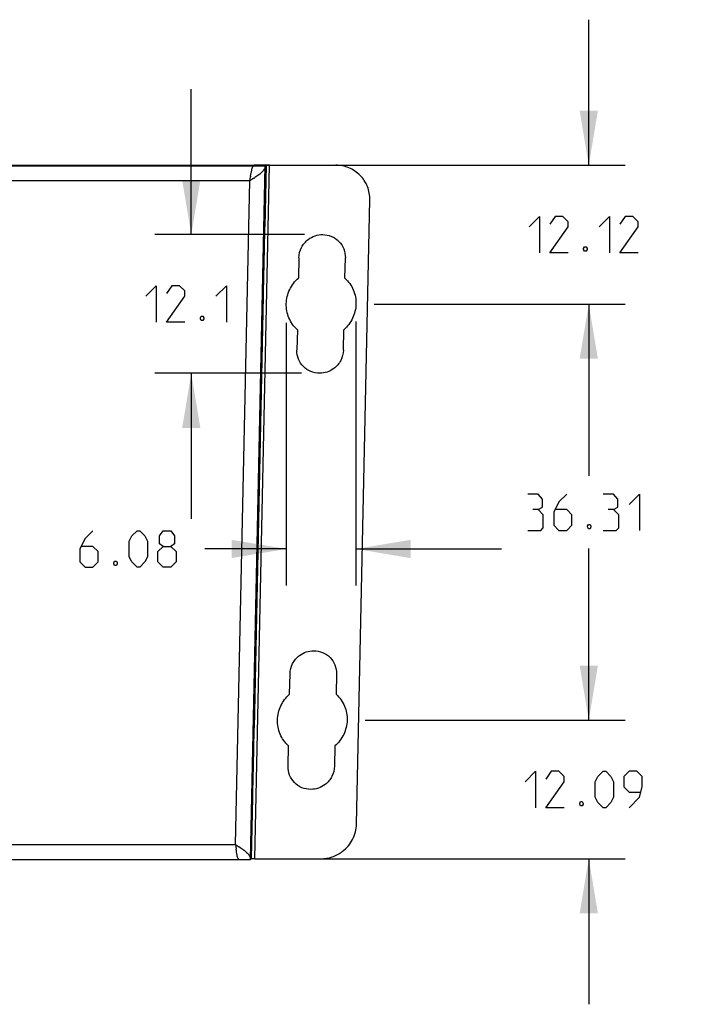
# Model space of a CAD drawing. Header units: inches. Extents: x 0 to 17, y 0 to 11.
# Tile 4 of 8: x 8.7 to 11, y 4.3 to 7.7. Entities that reach past the tile are written whole.
import ezdxf

# ---------------------------------------------------------------- set-up
doc = ezdxf.new("R2010")
doc.units = ezdxf.units.IN
doc.header["$LTSCALE"] = 0.935
doc.header["$MEASUREMENT"] = 0
doc.layers.get('0').update_dxf_attribs({"linetype": 'CONTINUOUS'})
doc.styles.add('TEXTSTYLE_2', font='txt', dxfattribs={"width": 0.8})
doc.dimstyles.new('DIMSTYLE_1', dxfattribs={"dimtxt": 0.125, "dimasz": 0.1875, "dimexe": 0.125, "dimexo": 0.0625, "dimgap": 0.0625, "dimtad": 0, "dimtih": 1, "dimtoh": 1, "dimzin": 4, "dimdsep": 46, "dimtxsty": 'TEXTSTYLE_2', "dimblk": '_FILLED', "dimblk1": '_FILLED', "dimblk2": '_FILLED', "dimcen": 0.09, "dimazin": 1, "dimtfac": 1, "dimtofl": 0, "dimtmove": 0, "dimatfit": 3, "dimldrblk": '_FILLED', "dimfxl": 1, "dimtolj": 1, "dimtzin": 4, "dimarcsym": 0})

# ---------------------------------------------------------------- blocks, each defined once
blk = doc.blocks.new('_FILLED')
at = {"color": 0, "linetype": 'ByBlock'}
blk.add_solid([(0, 0), (-1, 0.167), (-1, -0.167)], dxfattribs=at)
blk = doc.blocks.new('*D1')
at = {"color": 2, "linetype": 'Continuous', "transparency": 16777216}
for p, q in [((9.2957, 6.9618), (9.2957, 7.4618)), ((9.6844, 6.9618), (9.1707, 6.9618)), ((9.6742, 6.4853), (9.1707, 6.4853)), ((9.2957, 6.4853), (9.2957, 5.9853))]:
    blk.add_line(p, q, dxfattribs=at)
at = {"color": 2, "linetype": 'Continuous', "transparency": 16777216, "xscale": 0.1875, "yscale": 0.1875, "zscale": 0.1875}
for p, rotation in [((9.2957, 6.9618), 270), ((9.2957, 6.4853), 90)]:
    blk.add_blockref('_FILLED', p, dxfattribs=dict(at, rotation=rotation))
at = {"color": 2, "linetype": 'Continuous', "transparency": 16777216, "insert": (9.2957, 6.786), "char_height": 0.125, "width": 0.46875, "attachment_point": 2, "line_spacing_factor": 0.9, "style": 'TEXTSTYLE_2'}
blk.add_mtext('{\\ftxt;\\W0.0001;\\H0.0001;\\~}{\\ftxt;\\W2.5;\\H0.125; }{\\ftxt;\\W0.0001;\\H0.0001;\\~}', dxfattribs=at)
blk = doc.blocks.new('*D2')
at = {"color": 2, "linetype": 'Continuous', "transparency": 16777216}
for p, q in [((9.6221, 6.6585), (9.6221, 5.7568)), ((9.8615, 6.6636), (9.8615, 5.7568)), ((9.6221, 5.8818), (9.3419, 5.8818)), ((9.8615, 5.8818), (10.3615, 5.8818))]:
    blk.add_line(p, q, dxfattribs=at)
at = {"color": 2, "linetype": 'Continuous', "transparency": 16777216, "xscale": 0.1875, "yscale": 0.1875, "zscale": 0.1875}
blk.add_blockref('_FILLED', (9.6221, 5.8818), dxfattribs=at)
at = {"color": 2, "linetype": 'Continuous', "transparency": 16777216, "xscale": 0.1875, "yscale": 0.1875, "zscale": 0.1875, "rotation": 180}
blk.add_blockref('_FILLED', (9.8615, 5.8818), dxfattribs=at)
at = {"color": 2, "linetype": 'Continuous', "transparency": 16777216, "insert": (9.2794, 5.9443), "char_height": 0.125, "width": 0.549107, "attachment_point": 3, "line_spacing_factor": 0.9, "style": 'TEXTSTYLE_2'}
blk.add_mtext('{\\ftxt;\\W0.0001;\\H0.0001;\\~}{\\ftxt;\\W2.9285714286;\\H0.125; }{\\ftxt;\\W0.0001;\\H0.0001;\\~}', dxfattribs=at)
blk = doc.blocks.new('*D3')
at = {"color": 2, "linetype": 'Continuous', "transparency": 16777216}
for p, q in [((9.924, 6.7228), (10.7863, 6.7228)), ((10.6613, 6.7228), (10.6613, 6.1331)), ((10.6613, 5.2933), (10.6613, 5.8831)), ((9.8935, 5.2933), (10.7863, 5.2933))]:
    blk.add_line(p, q, dxfattribs=at)
at = {"color": 2, "linetype": 'Continuous', "transparency": 16777216, "xscale": 0.1875, "yscale": 0.1875, "zscale": 0.1875}
for p, rotation in [((10.6613, 6.7228), 90), ((10.6613, 5.2933), 270)]:
    blk.add_blockref('_FILLED', p, dxfattribs=dict(at, rotation=rotation))
at = {"color": 2, "linetype": 'Continuous', "transparency": 16777216, "insert": (10.6613, 6.0706), "char_height": 0.125, "width": 0.629464, "attachment_point": 2, "line_spacing_factor": 0.9, "style": 'TEXTSTYLE_2'}
blk.add_mtext('{\\ftxt;\\W0.0001;\\H0.0001;\\~}{\\ftxt;\\W3.3571428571;\\H0.125; }{\\ftxt;\\W0.0001;\\H0.0001;\\~}', dxfattribs=at)
blk = doc.blocks.new('*D4')
at = {"color": 2, "linetype": 'Continuous', "transparency": 16777216}
for p, q in [((10.6613, 7.2), (10.6613, 7.7)), ((9.7407, 7.2), (10.7863, 7.2)), ((9.924, 6.7228), (10.7863, 6.7228)), ((10.6613, 6.7228), (10.6613, 6.2228))]:
    blk.add_line(p, q, dxfattribs=at)
at = {"color": 2, "linetype": 'Continuous', "transparency": 16777216, "xscale": 0.1875, "yscale": 0.1875, "zscale": 0.1875}
for p, rotation in [((10.6613, 7.2), 270), ((10.6613, 6.7228), 90)]:
    blk.add_blockref('_FILLED', p, dxfattribs=dict(at, rotation=rotation))
at = {"color": 2, "linetype": 'Continuous', "transparency": 16777216, "insert": (10.6613, 7.0239), "char_height": 0.125, "width": 0.616071, "attachment_point": 2, "line_spacing_factor": 0.9, "style": 'TEXTSTYLE_2'}
blk.add_mtext('{\\ftxt;\\W0.0001;\\H0.0001;\\~}{\\ftxt;\\W3.2857142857;\\H0.125; }{\\ftxt;\\W0.0001;\\H0.0001;\\~}', dxfattribs=at)
blk = doc.blocks.new('*D5')
at = {"color": 2, "linetype": 'Continuous', "transparency": 16777216}
for p, q in [((10.6613, 5.2933), (10.6613, 5.7933)), ((9.8935, 5.2933), (10.7863, 5.2933)), ((9.6899, 4.8175), (10.7863, 4.8175)), ((10.6613, 4.8175), (10.6613, 4.3175))]:
    blk.add_line(p, q, dxfattribs=at)
at = {"color": 2, "linetype": 'Continuous', "transparency": 16777216, "xscale": 0.1875, "yscale": 0.1875, "zscale": 0.1875}
for p, rotation in [((10.6613, 5.2933), 270), ((10.6613, 4.8175), 90)]:
    blk.add_blockref('_FILLED', p, dxfattribs=dict(at, rotation=rotation))
at = {"color": 2, "linetype": 'Continuous', "transparency": 16777216, "insert": (10.6613, 5.1179), "char_height": 0.125, "width": 0.65625, "attachment_point": 2, "line_spacing_factor": 0.9, "style": 'TEXTSTYLE_2'}
blk.add_mtext('{\\ftxt;\\W0.0001;\\H0.0001;\\~}{\\ftxt;\\W3.5;\\H0.125; }{\\ftxt;\\W0.0001;\\H0.0001;\\~}', dxfattribs=at)

msp = doc.modelspace()

# ---------------------------------------------------------------- linework, layer by layer
at = {"color": 6, "linetype": 'Continuous'}
for p, q in [((6.7571, 7.1978), (9.5495, 7.1978)), ((8.7412, 7.1989), (8.7428, 7.2001)), ((8.7428, 7.2001), (9.5127, 7.2001)), ((9.4988, 4.8153), (9.5495, 7.1978)), ((9.5646, 7.2001), (9.5126, 7.2)), ((9.5137, 4.8175), (9.5645, 7.2)), ((9.5525, 7.2), (9.548, 6.989)), ((9.5495, 7.1978), (9.5525, 7.2)), ((9.5525, 7.2), (9.5645, 7.2)), ((9.5645, 7.2), (9.7918, 7.2)), ((9.4964, 7.1461), (6.8076, 7.1461)), ((9.4479, 4.8668), (9.4964, 7.1461)), ((9.4964, 7.1461), (9.4988, 7.1599)), ((9.5107, 7.1551), (9.4964, 7.1461)), ((9.8633, 4.9366), (9.909, 7.0809)), ((9.6654, 6.8824), (9.6639, 6.8123)), ((9.8235, 6.8123), (9.825, 6.8824)), ((9.5429, 6.7507), (9.5113, 5.2656)), ((9.5422, 6.7508), (9.5422, 6.7508)), ((9.6601, 6.6347), (9.6586, 6.5647)), ((9.8182, 6.5647), (9.8197, 6.6347)), ((9.6335, 5.3828), (9.635, 5.4528)), ((9.7945, 5.4528), (9.793, 5.3828)), ((9.6282, 5.1352), (9.6297, 5.2052)), ((9.7893, 5.2052), (9.7878, 5.1352)), ((9.5062, 5.0274), (9.5017, 4.8175)), ((9.5055, 5.0274), (9.5055, 5.0274)), ((6.7591, 4.8668), (9.4479, 4.8668)), ((9.4479, 4.8668), (9.4617, 4.8578)), ((6.7063, 4.8153), (9.4988, 4.8153)), ((9.4988, 4.8153), (9.5017, 4.8175)), ((9.5137, 4.8175), (9.5017, 4.8175)), ((9.5137, 4.8175), (9.7411, 4.8175))]:
    msp.add_line(p, q, dxfattribs=at)
at = {"color": 7, "linetype": 'Continuous'}
msp.add_line((9.5126, 7.2), (9.5096, 7.1978), dxfattribs=at)
at = {"color": 2, "linetype": 'Continuous'}
for points in [[(10.456, 6.9882), (10.4917, 7.0239), (10.4917, 6.8989)], [(10.5899, 6.8989), (10.5274, 6.8989), (10.5899, 6.9882), (10.5899, 7.0061), (10.572, 7.0239), (10.5453, 7.0239), (10.5274, 6.9971)], [(10.697, 6.9882), (10.7328, 7.0239), (10.7328, 6.8989)], [(10.831, 6.8989), (10.7685, 6.8989), (10.831, 6.9882), (10.831, 7.0061), (10.8131, 7.0239), (10.7863, 7.0239), (10.7685, 6.9971)], [(10.6524, 6.9198), (10.6554, 6.9138), (10.6554, 6.9108), (10.6524, 6.9049), (10.6465, 6.9049), (10.6435, 6.9108), (10.6435, 6.9138), (10.6465, 6.9198), (10.6524, 6.9198)], [(9.1395, 6.7503), (9.1752, 6.786), (9.1752, 6.661)], [(9.2734, 6.661), (9.2109, 6.661), (9.2734, 6.7503), (9.2734, 6.7682), (9.2555, 6.786), (9.2288, 6.786), (9.2109, 6.7592)], [(9.3805, 6.7503), (9.4163, 6.786), (9.4163, 6.661)], [(9.3359, 6.6819), (9.3389, 6.6759), (9.3389, 6.6729), (9.3359, 6.667), (9.33, 6.667), (9.327, 6.6729), (9.327, 6.6759), (9.33, 6.6819), (9.3359, 6.6819)], [(10.4872, 6.017), (10.5021, 6.0259), (10.5021, 6.0527), (10.4872, 6.0706), (10.4515, 6.0706)], [(10.5854, 6.0706), (10.5587, 6.0438), (10.5408, 6.0081), (10.5408, 5.9634), (10.5587, 5.9456), (10.5854, 5.9456), (10.6033, 5.9634), (10.6033, 5.9991), (10.5854, 6.017), (10.5468, 6.017)], [(10.7462, 6.017), (10.761, 6.0259), (10.761, 6.0527), (10.7462, 6.0706), (10.7104, 6.0706)], [(10.7997, 6.0349), (10.8354, 6.0706), (10.8354, 5.9456)], [(10.4515, 5.9456), (10.4962, 5.9456), (10.5051, 5.9545), (10.5051, 5.9991), (10.4872, 6.017), (10.4694, 6.017)], [(10.7104, 5.9456), (10.7551, 5.9456), (10.764, 5.9545), (10.764, 5.9991), (10.7462, 6.017), (10.7283, 6.017)], [(10.6658, 5.9664), (10.6688, 5.9604), (10.6688, 5.9575), (10.6658, 5.9515), (10.6598, 5.9515), (10.6569, 5.9575), (10.6569, 5.9604), (10.6598, 5.9664), (10.6658, 5.9664)], [(8.9579, 5.9443), (8.9311, 5.9175), (8.9133, 5.8818), (8.9133, 5.8372), (8.9311, 5.8193), (8.9579, 5.8193), (8.9758, 5.8372), (8.9758, 5.8729), (8.9579, 5.8908), (8.9192, 5.8908)], [(9.0829, 5.855), (9.0829, 5.9086), (9.0919, 5.9265), (9.1097, 5.9443), (9.1186, 5.9443), (9.1365, 5.9265), (9.1454, 5.9086), (9.1454, 5.855), (9.1365, 5.8372), (9.1186, 5.8193), (9.1097, 5.8193), (9.0919, 5.8372), (9.0829, 5.855)], [(9.199, 5.8908), (9.1871, 5.8997), (9.1871, 5.9265), (9.199, 5.9443), (9.2258, 5.9443), (9.2377, 5.9265), (9.2377, 5.8997), (9.2258, 5.8908), (9.2436, 5.8729), (9.2436, 5.8372), (9.2258, 5.8193), (9.199, 5.8193), (9.1811, 5.8372)], [(9.1811, 5.8372), (9.1811, 5.8729), (9.199, 5.8908), (9.2258, 5.8908)], [(9.0383, 5.8402), (9.0413, 5.8342), (9.0413, 5.8312), (9.0383, 5.8253), (9.0323, 5.8253), (9.0294, 5.8312), (9.0294, 5.8342), (9.0323, 5.8402), (9.0383, 5.8402)], [(10.4426, 5.0822), (10.4783, 5.1179), (10.4783, 4.9929)], [(10.5765, 4.9929), (10.514, 4.9929), (10.5765, 5.0822), (10.5765, 5.1), (10.5587, 5.1179), (10.5319, 5.1179), (10.514, 5.0911)], [(10.6837, 5.0286), (10.6837, 5.0822), (10.6926, 5.1), (10.7104, 5.1179), (10.7194, 5.1179), (10.7372, 5.1), (10.7462, 5.0822), (10.7462, 5.0286), (10.7372, 5.0108), (10.7194, 4.9929), (10.7104, 4.9929), (10.6926, 5.0108), (10.6837, 5.0286)], [(10.7997, 4.9929), (10.8354, 5.0286), (10.8444, 5.0643), (10.8444, 5.1), (10.8265, 5.1179), (10.7997, 5.1179), (10.7819, 5.1), (10.7819, 5.0643), (10.7997, 5.0465), (10.8384, 5.0465)], [(10.639, 5.0137), (10.642, 5.0078), (10.642, 5.0048), (10.639, 4.9989), (10.6331, 4.9989), (10.6301, 5.0048), (10.6301, 5.0078), (10.6331, 5.0137), (10.639, 5.0137)]]:
    msp.add_lwpolyline(points, dxfattribs=at)
at = {"color": 6, "linetype": 'Continuous'}
for centre, radius, start, end in [((10.5141, 6.982), 1.0309, 169.9381, 170.0623), ((9.2749, 7.5182), 0.4329, 303.0046, 303.329), ((9.3035, 7.4747), 0.3809, 303.3316, 303.5709), ((11.4124, 5.1123), 1.9798, 187.1247, 187.51), ((10.4614, 4.9874), 1.0206, 187.5333, 187.6941), ((9.2177, 4.4916), 0.44, 56.163, 56.3319), ((9.2383, 4.5222), 0.4031, 55.9935, 56.1629), ((9.4779, 4.8156), 0.0209, 359.0657, 3.0563)]:
    msp.add_arc(centre, radius, start, end, dxfattribs=at)
at = {"color": 7, "linetype": 'Continuous'}
msp.add_arc((9.3704, 4.817), 0.0886, 358.8608, 0.1387, dxfattribs=at)
at = {"color": 6, "linetype": 'Continuous'}
for points, knots in [([(8.7412, 7.1989), (8.7412, 7.1989), (8.7411, 7.1989), (8.7408, 7.1989), (8.7404, 7.1989), (8.7395, 7.1989), (8.7381, 7.1989), (8.7359, 7.1988), (8.7331, 7.1988), (8.7296, 7.1988), (8.7256, 7.1987), (8.7191, 7.1987), (8.7096, 7.1987), (8.6966, 7.1986), (8.6816, 7.1986), (8.6647, 7.1985), (8.6461, 7.1985), (8.6185, 7.1984), (8.5812, 7.1984), (8.534, 7.1983), (8.5016, 7.1983), (8.4851, 7.1983)], [0, 0, 0, 0, 0.000388, 0.001385, 0.002989, 0.005201, 0.011435, 0.020071, 0.031091, 0.04446, 0.060139, 0.078085, 0.120602, 0.171555, 0.230385, 0.296503, 0.369271, 0.448011, 0.620195, 0.80653, 1, 1, 1, 1]), ([(9.4991, 7.1621), (9.4998, 7.1658), (9.501, 7.1726), (9.503, 7.182), (9.5049, 7.1894), (9.5063, 7.1936), (9.5071, 7.1953)], [0, 0, 0, 0, 0.326619, 0.611076, 0.839386, 1, 1, 1, 1]), ([(9.5071, 7.1953), (9.5075, 7.1959), (9.508, 7.197), (9.5092, 7.1978), (9.5096, 7.1978)], [0, 0, 0, 0, 0.620203, 1, 1, 1, 1]), ([(9.5495, 7.1978), (9.5494, 7.1943), (9.5471, 7.1866), (9.5391, 7.1765), (9.5278, 7.1667), (9.5189, 7.1605), (9.5141, 7.1574)], [0, 0, 0, 0, 0.1901, 0.416118, 0.68846, 1, 1, 1, 1]), ([(9.909, 7.0809), (9.9091, 7.0887), (9.908, 7.1042), (9.8995, 7.1341), (9.8779, 7.1675), (9.8449, 7.1895), (9.8151, 7.1985), (9.7996, 7.2), (9.7918, 7.2)], [0, 0, 0, 0, 0.125248, 0.250589, 0.499952, 0.749358, 0.87473, 1, 1, 1, 1]), ([(9.5443, 6.8696), (9.5445, 6.8773), (9.5448, 6.8925), (9.5453, 6.9145), (9.5457, 6.9319), (9.546, 6.9448), (9.5462, 6.9535), (9.5464, 6.9613), (9.5466, 6.9683), (9.5468, 6.9744), (9.5469, 6.9794), (9.547, 6.9829), (9.5471, 6.9852), (9.5471, 6.9866), (9.5472, 6.9876), (9.5472, 6.9883), (9.5473, 6.9887), (9.5472, 6.989), (9.5473, 6.989)], [0, 0, 0, 0, 0.193882, 0.380579, 0.552969, 0.631783, 0.704567, 0.770551, 0.829178, 0.879936, 0.922332, 0.955893, 0.969214, 0.980165, 0.98873, 0.994897, 0.998657, 1, 1, 1, 1]), ([(9.5473, 6.989), (9.5473, 6.989), (9.5472, 6.9887), (9.5473, 6.9884), (9.5473, 6.9876), (9.5473, 6.9867), (9.5473, 6.9854), (9.5472, 6.9831), (9.5472, 6.9796), (9.5471, 6.9746), (9.547, 6.9686), (9.5469, 6.9617), (9.5468, 6.9539), (9.5466, 6.9452), (9.5464, 6.9324), (9.546, 6.915), (9.5456, 6.893), (9.5453, 6.8779), (9.5451, 6.8702)], [0, 0, 0, 0, 0.001107, 0.004634, 0.010578, 0.018931, 0.029685, 0.042822, 0.076052, 0.118182, 0.168763, 0.227312, 0.29333, 0.366234, 0.445218, 0.618088, 0.80544, 1, 1, 1, 1]), ([(9.6654, 6.8824), (9.6657, 6.8944), (9.6719, 6.9188), (9.6881, 6.9379), (9.6977, 6.9452)], [0, 0, 0, 0, 0.499916, 1, 1, 1, 1]), ([(9.6977, 6.9452), (9.7047, 6.9505), (9.7205, 6.9589), (9.7381, 6.9618), (9.7469, 6.9618)], [0, 0, 0, 0, 0.500069, 1, 1, 1, 1]), ([(9.7469, 6.9618), (9.7572, 6.9618), (9.7779, 6.9577), (9.8042, 6.9401), (9.8215, 6.9135), (9.8252, 6.8926), (9.825, 6.8824)], [0, 0, 0, 0, 0.249993, 0.499987, 0.749993, 1, 1, 1, 1]), ([(9.5422, 6.7508), (9.5421, 6.7508), (9.5422, 6.751), (9.5421, 6.7515), (9.5422, 6.7522), (9.5422, 6.7532), (9.5422, 6.7545), (9.5422, 6.7568), (9.5422, 6.7603), (9.5423, 6.7653), (9.5424, 6.7714), (9.5425, 6.7783), (9.5427, 6.7892), (9.543, 6.8047), (9.5434, 6.8249), (9.5439, 6.8468), (9.5442, 6.8619), (9.5443, 6.8696)], [0, 0, 0, 0, 0.001361, 0.005127, 0.011293, 0.019851, 0.030792, 0.044097, 0.0776, 0.119926, 0.170628, 0.229227, 0.295228, 0.446889, 0.619323, 0.806095, 1, 1, 1, 1]), ([(9.5451, 6.8702), (9.5449, 6.8625), (9.5446, 6.8473), (9.5441, 6.8253), (9.5437, 6.8079), (9.5434, 6.795), (9.5432, 6.7863), (9.543, 6.7784), (9.5428, 6.7715), (9.5427, 6.7654), (9.5425, 6.7604), (9.5424, 6.7568), (9.5424, 6.7545), (9.5423, 6.7532), (9.5423, 6.7522), (9.5423, 6.7514), (9.5422, 6.751), (9.5422, 6.7508), (9.5422, 6.7508)], [0, 0, 0, 0, 0.193882, 0.380579, 0.552969, 0.631783, 0.704567, 0.770551, 0.829178, 0.879936, 0.922332, 0.955893, 0.969214, 0.980165, 0.98873, 0.994897, 0.998657, 1, 1, 1, 1]), ([(9.6601, 6.6347), (9.6478, 6.6459), (9.6279, 6.6739), (9.6186, 6.7244), (9.6307, 6.7741), (9.6514, 6.8014), (9.6639, 6.8123)], [0, 0, 0, 0, 0.249934, 0.499855, 0.749861, 1, 1, 1, 1]), ([(9.8235, 6.8123), (9.8358, 6.8012), (9.8557, 6.7731), (9.865, 6.7227), (9.853, 6.673), (9.8322, 6.6457), (9.8197, 6.6347)], [0, 0, 0, 0, 0.249934, 0.499855, 0.749861, 1, 1, 1, 1]), ([(9.7367, 6.4853), (9.7265, 6.4853), (9.7057, 6.4894), (9.6794, 6.507), (9.6621, 6.5335), (9.6584, 6.5544), (9.6586, 6.5647)], [0, 0, 0, 0, 0.249993, 0.499987, 0.749993, 1, 1, 1, 1]), ([(9.8182, 6.5647), (9.818, 6.5526), (9.8117, 6.5281), (9.7953, 6.509), (9.7856, 6.5017)], [0, 0, 0, 0, 0.499916, 1, 1, 1, 1]), ([(9.7856, 6.5017), (9.7787, 6.4965), (9.763, 6.4882), (9.7454, 6.4853), (9.7367, 6.4853)], [0, 0, 0, 0, 0.500069, 1, 1, 1, 1]), ([(9.635, 5.4528), (9.6352, 5.465), (9.6415, 5.4894), (9.6578, 5.5086), (9.6676, 5.5159)], [0, 0, 0, 0, 0.499916, 1, 1, 1, 1]), ([(9.6676, 5.5159), (9.6745, 5.5211), (9.6902, 5.5294), (9.7077, 5.5323), (9.7164, 5.5323)], [0, 0, 0, 0, 0.500069, 1, 1, 1, 1]), ([(9.7164, 5.5323), (9.7267, 5.5323), (9.7475, 5.5282), (9.7738, 5.5106), (9.7911, 5.484), (9.7948, 5.4631), (9.7945, 5.4528)], [0, 0, 0, 0, 0.249993, 0.499987, 0.749993, 1, 1, 1, 1]), ([(9.6297, 5.2052), (9.6174, 5.2164), (9.5975, 5.2444), (9.5881, 5.2948), (9.6002, 5.3446), (9.621, 5.3719), (9.6335, 5.3828)], [0, 0, 0, 0, 0.249934, 0.499855, 0.749861, 1, 1, 1, 1]), ([(9.793, 5.3828), (9.8053, 5.3717), (9.8253, 5.3436), (9.8346, 5.2932), (9.8225, 5.2434), (9.8018, 5.2161), (9.7893, 5.2052)], [0, 0, 0, 0, 0.249934, 0.499855, 0.749861, 1, 1, 1, 1]), ([(9.5077, 5.1462), (9.5078, 5.154), (9.5081, 5.1691), (9.5086, 5.1911), (9.509, 5.2086), (9.5093, 5.2214), (9.5095, 5.2301), (9.5097, 5.238), (9.5099, 5.2449), (9.5101, 5.251), (9.5102, 5.256), (9.5103, 5.2596), (9.5104, 5.2619), (9.5104, 5.2632), (9.5105, 5.2642), (9.5105, 5.265), (9.5106, 5.2654), (9.5105, 5.2656), (9.5106, 5.2657)], [0, 0, 0, 0, 0.193882, 0.380579, 0.552969, 0.631783, 0.704567, 0.770551, 0.829178, 0.879936, 0.922332, 0.955893, 0.969214, 0.980165, 0.98873, 0.994897, 0.998657, 1, 1, 1, 1]), ([(9.5106, 5.2657), (9.5106, 5.2657), (9.5106, 5.2653), (9.5106, 5.2651), (9.5106, 5.2643), (9.5106, 5.2633), (9.5106, 5.262), (9.5106, 5.2598), (9.5105, 5.2563), (9.5104, 5.2513), (9.5103, 5.2453), (9.5102, 5.2383), (9.5101, 5.2305), (9.5099, 5.2219), (9.5097, 5.209), (9.5093, 5.1916), (9.5089, 5.1696), (9.5086, 5.1545), (9.5084, 5.1468)], [0, 0, 0, 0, 0.001107, 0.004634, 0.010578, 0.018931, 0.029685, 0.042822, 0.076052, 0.118182, 0.168763, 0.227312, 0.29333, 0.366234, 0.445218, 0.618088, 0.80544, 1, 1, 1, 1]), ([(9.5084, 5.1468), (9.5082, 5.1391), (9.5079, 5.1239), (9.5074, 5.1019), (9.507, 5.0845), (9.5067, 5.0716), (9.5065, 5.0629), (9.5063, 5.0551), (9.5061, 5.0481), (9.506, 5.0421), (9.5058, 5.037), (9.5057, 5.0335), (9.5057, 5.0312), (9.5056, 5.0299), (9.5056, 5.0288), (9.5056, 5.0281), (9.5055, 5.0277), (9.5055, 5.0274), (9.5055, 5.0274)], [0, 0, 0, 0, 0.193882, 0.380579, 0.552969, 0.631783, 0.704567, 0.770551, 0.829178, 0.879936, 0.922332, 0.955893, 0.969214, 0.980165, 0.98873, 0.994897, 0.998657, 1, 1, 1, 1]), ([(9.5055, 5.0274), (9.5055, 5.0274), (9.5055, 5.0277), (9.5054, 5.0281), (9.5055, 5.0288), (9.5055, 5.0298), (9.5055, 5.0312), (9.5055, 5.0334), (9.5056, 5.037), (9.5056, 5.042), (9.5057, 5.048), (9.5058, 5.0549), (9.506, 5.0659), (9.5063, 5.0813), (9.5067, 5.1016), (9.5072, 5.1235), (9.5075, 5.1386), (9.5077, 5.1462)], [0, 0, 0, 0, 0.001361, 0.005127, 0.011293, 0.019851, 0.030792, 0.044097, 0.0776, 0.119926, 0.170628, 0.229227, 0.295228, 0.446889, 0.619323, 0.806095, 1, 1, 1, 1]), ([(9.7063, 5.0558), (9.696, 5.0558), (9.6752, 5.0598), (9.6489, 5.0775), (9.6317, 5.104), (9.628, 5.1249), (9.6282, 5.1352)], [0, 0, 0, 0, 0.249993, 0.499987, 0.749993, 1, 1, 1, 1]), ([(9.7878, 5.1352), (9.7875, 5.1231), (9.7813, 5.0988), (9.7651, 5.0796), (9.7554, 5.0724)], [0, 0, 0, 0, 0.499916, 1, 1, 1, 1]), ([(9.7554, 5.0724), (9.7485, 5.0671), (9.7327, 5.0587), (9.7151, 5.0558), (9.7063, 5.0558)], [0, 0, 0, 0, 0.500069, 1, 1, 1, 1]), ([(9.8146, 4.8422), (9.8219, 4.8477), (9.8353, 4.8604), (9.8507, 4.8834), (9.8606, 4.9092), (9.8631, 4.9275), (9.8633, 4.9366)], [0, 0, 0, 0, 0.249939, 0.49998, 0.750053, 1, 1, 1, 1]), ([(9.4565, 4.8177), (9.4557, 4.8194), (9.4545, 4.8236), (9.4529, 4.8309), (9.4514, 4.8403), (9.4504, 4.8471), (9.4499, 4.8507)], [0, 0, 0, 0, 0.158966, 0.386695, 0.671769, 1, 1, 1, 1]), ([(9.4637, 4.8564), (9.4684, 4.8533), (9.4771, 4.8471), (9.4882, 4.8375), (9.4962, 4.8276), (9.4986, 4.8202), (9.4988, 4.8167)], [0, 0, 0, 0, 0.311255, 0.583955, 0.810517, 1, 1, 1, 1]), ([(9.7411, 4.8175), (9.7542, 4.8175), (9.7806, 4.8219), (9.8042, 4.8344), (9.8146, 4.8422)], [0, 0, 0, 0, 0.499901, 1, 1, 1, 1]), ([(9.4589, 4.8153), (9.4584, 4.8153), (9.4573, 4.816), (9.4568, 4.8171), (9.4565, 4.8177)], [0, 0, 0, 0, 0.379789, 1, 1, 1, 1])]:
    msp.add_open_spline(points, degree=3, knots=knots, dxfattribs=at)

# ---------------------------------------------------------------- dimensions: what is measured, and where the dimension line sits
at = {"color": 2, "linetype": 'Continuous'}
for base, p1, p2, angle, text, picture, middle in [((10.6613, 7.2), (9.8615, 6.7228), (9.6782, 7.2), 90, '{\\ftxt;\\W0.0001;\\H0.0001;\\~}{\\ftxt;\\W3.2857142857;\\H0.125; }{\\ftxt;\\W0.0001;\\H0.0001;\\~}', '*D4', (10.6435, 6.9614)), ((9.2957, 6.4853), (9.7469, 6.9618), (9.7367, 6.4853), 270, '{\\ftxt;\\W0.0001;\\H0.0001;\\~}{\\ftxt;\\W2.5;\\H0.125; }{\\ftxt;\\W0.0001;\\H0.0001;\\~}', '*D1', (9.2779, 6.7235)), ((10.6613, 5.2933), (9.8615, 6.7228), (9.831, 5.2933), 270, '{\\ftxt;\\W0.0001;\\H0.0001;\\~}{\\ftxt;\\W3.3571428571;\\H0.125; }{\\ftxt;\\W0.0001;\\H0.0001;\\~}', '*D3', (10.6435, 6.0081)), ((10.6613, 4.8175), (9.831, 5.2933), (9.6274, 4.8175), 270, '{\\ftxt;\\W0.0001;\\H0.0001;\\~}{\\ftxt;\\W3.5;\\H0.125; }{\\ftxt;\\W0.0001;\\H0.0001;\\~}', '*D5', (10.6435, 5.0554))]:
    dim = msp.add_linear_dim(base=base, p1=p1, p2=p2, angle=angle, text=text, dimstyle='DIMSTYLE_1', dxfattribs=at)
    dim.commit()
    dim.dimension.update_dxf_attribs({"geometry": picture, "text_midpoint": middle, "dimtype": 160})
dim = msp.add_linear_dim(base=(9.8615, 5.8818), p1=(9.6221, 6.721), p2=(9.8615, 6.7261), text='{\\ftxt;\\W0.0001;\\H0.0001;\\~}{\\ftxt;\\W2.9285714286;\\H0.125; }{\\ftxt;\\W0.0001;\\H0.0001;\\~}', dimstyle='DIMSTYLE_1', dxfattribs=at)
dim.commit()
dim.dimension.update_dxf_attribs({"geometry": '*D2', "text_midpoint": (9.0785, 5.8818), "dimtype": 160})

doc.saveas('drawing.dxf')
